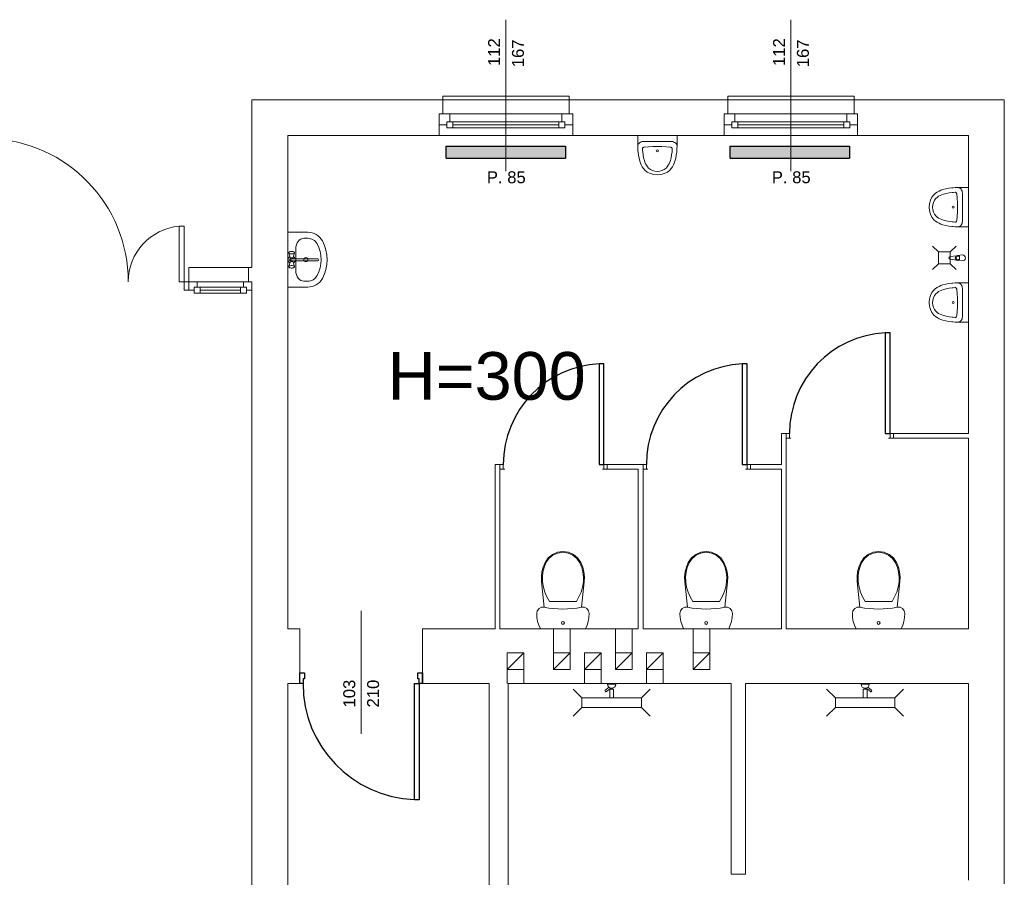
# Model space of a CAD drawing. Header units: millimetres. Extents: x 12683 to 90307, y 30842 to 62253.
# Tile 114 of 152: x 52256 to 53082, y 52044 to 52764. Entities that reach past the tile are written whole.
import ezdxf

# ---------------------------------------------------------------- set-up
doc = ezdxf.new("R2010")
doc.units = ezdxf.units.MM
doc.header["$LTSCALE"] = 0.6
doc.layers.add('zzz_podklady_drzwi', color=252, linetype='Continuous')
doc.layers.add('zzz_podklady_grzejniki_ist', color=252, linetype='Continuous')
for name, color, linetype, lineweight in [('zzz_podklady_drzwi_opisy', 252, 'Continuous', 15), ('zzz_podklady_okna_opisy', 252, 'Continuous', 15), ('zzz_podklady_opisy', 252, 'Continuous', 15), ('zzz_podklady_sciany', 252, 'Continuous', 15)]:
    doc.layers.add(name, color=color, linetype=linetype, lineweight=lineweight)
doc.styles.add('GENERATED_STYLE_1', font='ARIAL.TTF')

msp = doc.modelspace()

# ---------------------------------------------------------------- hatches: boundary and pattern name
at = {"layer": 'zzz_podklady_grzejniki_ist'}
for points in [[(52713.58, 52647.53), (52713.58, 52657.53), (52613.58, 52657.53), (52613.58, 52647.53)], [(52951.75, 52647.53), (52951.75, 52657.53), (52851.75, 52657.53), (52851.75, 52647.53)]]:
    msp.add_hatch(color=256, dxfattribs=at).paths.add_polyline_path(points, flags=0)

# ---------------------------------------------------------------- linework, layer by layer
at = {"layer": 'zzz_podklady_drzwi'}
for p, q in [((52985.78, 52500.93), (52981.78, 52500.93)), ((52981.78, 52500.93), (52981.78, 52416.53)), ((52985.78, 52416.53), (52985.78, 52500.93)), ((52745.78, 52474.93), (52741.78, 52474.93)), ((52741.78, 52474.93), (52741.78, 52390.53)), ((52745.78, 52390.53), (52745.78, 52474.93)), ((52865.78, 52474.93), (52861.78, 52474.93)), ((52861.78, 52474.93), (52861.78, 52390.53)), ((52865.78, 52390.53), (52865.78, 52474.93)), ((52981.78, 52416.53), (52985.78, 52416.53)), ((52741.78, 52390.53), (52745.78, 52390.53)), ((52861.78, 52390.53), (52865.78, 52390.53)), ((52490.58, 52206.53), (52490.58, 52215.53)), ((52490.58, 52215.53), (52494.58, 52215.53)), ((52490.58, 52206.53), (52490.58, 52215.53)), ((52490.58, 52206.53), (52490.58, 52215.53)), ((52494.58, 52210.53), (52493.38, 52210.53)), ((52493.38, 52210.53), (52493.38, 52206.53)), ((52494.58, 52215.53), (52494.58, 52210.53)), ((52589.58, 52210.53), (52589.58, 52215.53)), ((52589.58, 52215.53), (52593.58, 52215.53)), ((52590.78, 52210.53), (52589.58, 52210.53)), ((52590.78, 52206.53), (52590.78, 52210.53)), ((52593.58, 52206.53), (52593.58, 52215.53)), ((52593.58, 52215.53), (52593.58, 52206.53)), ((52593.58, 52206.53), (52593.58, 52215.53)), ((52493.38, 52206.53), (52490.58, 52206.53)), ((52586.78, 52109.13), (52586.78, 52206.53)), ((52586.78, 52206.53), (52590.78, 52206.53)), ((52593.58, 52206.53), (52590.78, 52206.53)), ((52590.78, 52206.53), (52590.78, 52109.13)), ((52590.78, 52109.13), (52586.78, 52109.13))]:
    msp.add_line(p, q, dxfattribs=at)
for centre, radius, start, end in [((52985.78, 52416.53), 84.4, 92.71646, 180), ((52745.78, 52390.53), 84.4, 92.71646, 180), ((52865.78, 52390.53), 84.4, 92.71646, 180), ((52590.78, 52206.53), 97.4, 180, 267.64633)]:
    msp.add_arc(centre, radius, start, end, dxfattribs=at)
at = {"layer": 'zzz_podklady_drzwi_opisy'}
msp.add_line((52542.08, 52164.38), (52542.08, 52267.53), dxfattribs=at)
at = {"layer": 'zzz_podklady_grzejniki_ist'}
for p, q in [((52613.58, 52647.53), (52613.58, 52657.53)), ((52613.58, 52657.53), (52713.58, 52657.53)), ((52713.58, 52657.53), (52713.58, 52647.53)), ((52851.75, 52647.53), (52851.75, 52657.53)), ((52851.75, 52657.53), (52951.75, 52657.53)), ((52951.75, 52657.53), (52951.75, 52647.53)), ((52613.58, 52647.53), (52713.58, 52647.53)), ((52851.75, 52647.53), (52951.75, 52647.53))]:
    msp.add_line(p, q, dxfattribs=at)
at = {"layer": 'zzz_podklady_sciany'}
for p, q in [((52610.58, 52696.53), (52610.58, 52699.53)), ((52610.58, 52699.53), (52716.58, 52699.53)), ((52716.58, 52699.53), (52716.58, 52696.53)), ((52849.58, 52696.53), (52849.58, 52699.53)), ((52849.58, 52699.53), (52955.58, 52699.53)), ((52955.58, 52699.53), (52955.58, 52696.53)), ((52450.58, 52696.53), (52450.58, 52555.77)), ((52610.58, 52696.53), (52450.58, 52696.53)), ((52610.58, 52696.53), (52610.58, 52684.53)), ((52610.58, 52696.53), (52716.58, 52696.53)), ((52716.58, 52696.53), (52716.58, 52684.53)), ((52849.58, 52696.53), (52716.58, 52696.53)), ((52849.58, 52696.53), (52849.58, 52684.53)), ((52849.58, 52696.53), (52955.58, 52696.53)), ((52955.58, 52696.53), (52955.58, 52684.53)), ((53081.58, 52696.53), (52955.58, 52696.53)), ((53081.58, 52038.53), (53081.58, 52696.53)), ((52610.58, 52684.53), (52607.58, 52684.53)), ((52607.58, 52684.53), (52607.58, 52675.53)), ((52607.58, 52684.53), (52607.58, 52675.53)), ((52607.58, 52684.53), (52607.58, 52675.53)), ((52610.58, 52684.53), (52607.58, 52684.53)), ((52716.58, 52684.53), (52719.58, 52684.53)), ((52716.58, 52684.53), (52719.58, 52684.53)), ((52719.58, 52684.53), (52719.58, 52675.53)), ((52719.58, 52675.53), (52719.58, 52684.53)), ((52719.58, 52684.53), (52719.58, 52675.53)), ((52849.58, 52684.53), (52846.58, 52684.53)), ((52846.58, 52684.53), (52846.58, 52675.53)), ((52846.58, 52684.53), (52846.58, 52675.53)), ((52846.58, 52684.53), (52846.58, 52675.53)), ((52849.58, 52684.53), (52846.58, 52684.53)), ((52955.58, 52684.53), (52958.58, 52684.53)), ((52955.58, 52684.53), (52958.58, 52684.53)), ((52958.58, 52684.53), (52958.58, 52675.53)), ((52958.58, 52675.53), (52958.58, 52684.53)), ((52958.58, 52684.53), (52958.58, 52675.53)), ((52607.58, 52675.53), (52607.58, 52666.53)), ((52719.58, 52675.53), (52719.58, 52666.53)), ((52846.58, 52675.53), (52846.58, 52666.53)), ((52958.58, 52675.53), (52958.58, 52666.53)), ((52480.58, 52352.53), (52480.58, 52666.53)), ((52480.58, 52666.53), (52607.58, 52666.53)), ((52607.58, 52666.53), (52719.58, 52666.53)), ((52607.58, 52666.53), (52719.58, 52666.53)), ((52719.58, 52666.53), (52846.58, 52666.53)), ((52774.07, 52666.53), (52774.07, 52662.19)), ((52807.09, 52666.53), (52774.07, 52666.53)), ((52807.09, 52666.53), (52807.09, 52664.15)), ((52807.09, 52664.15), (52807.09, 52661.85)), ((52846.58, 52666.53), (52958.58, 52666.53)), ((52846.58, 52666.53), (52958.58, 52666.53)), ((52958.58, 52666.53), (53051.58, 52666.53)), ((53051.58, 52666.53), (53051.58, 52416.53)), ((52774.07, 52662.19), (52774.07, 52661.41)), ((52774.07, 52661.41), (52774.07, 52658.1)), ((52774.21, 52658.44), (52774.07, 52657.77)), ((52774.07, 52658.1), (52774.07, 52657.77)), ((52774.16, 52655.32), (52774.08, 52657.82)), ((52774.5, 52659.08), (52774.21, 52658.44)), ((52774.93, 52659.67), (52774.5, 52659.08)), ((52775.5, 52660.21), (52774.93, 52659.67)), ((52776.18, 52660.67), (52775.5, 52660.21)), ((52776.96, 52661.04), (52776.18, 52660.67)), ((52777.81, 52661.32), (52776.96, 52661.04)), ((52778.72, 52661.48), (52777.81, 52661.32)), ((52778.1, 52655.7), (52778.06, 52655.44)), ((52778.21, 52655.95), (52778.1, 52655.7)), ((52778.41, 52656.17), (52778.21, 52655.95)), ((52778.67, 52656.35), (52778.41, 52656.17)), ((52778.98, 52656.49), (52778.67, 52656.35)), ((52779.65, 52661.54), (52778.72, 52661.48)), ((52779.33, 52656.57), (52778.98, 52656.49)), ((52783.05, 52657.02), (52779.33, 52656.57)), ((52801.53, 52661.54), (52779.65, 52661.54)), ((52786.81, 52657.29), (52783.05, 52657.02)), ((52787.88, 52657.31), (52786.81, 52657.29)), ((52793.29, 52657.31), (52787.88, 52657.31)), ((52794.36, 52657.29), (52793.29, 52657.31)), ((52798.12, 52657.02), (52794.36, 52657.29)), ((52801.84, 52656.57), (52798.12, 52657.02)), ((52802.46, 52661.48), (52801.53, 52661.54)), ((52802.19, 52656.49), (52801.84, 52656.57)), ((52802.5, 52656.35), (52802.19, 52656.49)), ((52803.36, 52661.32), (52802.46, 52661.48)), ((52802.76, 52656.17), (52802.5, 52656.35)), ((52802.95, 52655.95), (52802.76, 52656.17)), ((52803.07, 52655.7), (52802.95, 52655.95)), ((52803.11, 52655.44), (52803.07, 52655.7)), ((52804.22, 52661.04), (52803.36, 52661.32)), ((52805, 52660.67), (52804.22, 52661.04)), ((52805.68, 52660.21), (52805, 52660.67)), ((52806.24, 52659.67), (52805.68, 52660.21)), ((52806.67, 52659.08), (52806.24, 52659.67)), ((52806.96, 52658.44), (52806.67, 52659.08)), ((52807.09, 52657.77), (52806.96, 52658.44)), ((52807.09, 52657.77), (52807.01, 52655.32)), ((52807.09, 52661.85), (52807.09, 52661.41)), ((52807.09, 52661.41), (52807.09, 52658.11)), ((52807.09, 52658.1), (52807.09, 52657.77)), ((52774.31, 52653.46), (52774.16, 52655.32)), ((52774.38, 52652.6), (52774.31, 52653.46)), ((52774.74, 52650), (52774.38, 52652.6)), ((52775.22, 52647.42), (52774.74, 52650)), ((52775.84, 52644.84), (52775.22, 52647.42)), ((52778.06, 52655.44), (52778.21, 52653.63)), ((52778.21, 52653.63), (52778.27, 52652.83)), ((52778.27, 52652.83), (52778.62, 52650.33)), ((52778.62, 52650.33), (52779.08, 52647.84)), ((52779.08, 52647.84), (52779.67, 52645.4)), ((52801.5, 52645.4), (52802.09, 52647.84)), ((52802.09, 52647.84), (52802.55, 52650.33)), ((52802.55, 52650.33), (52802.89, 52652.83)), ((52802.89, 52652.83), (52802.96, 52653.63)), ((52802.96, 52653.63), (52803.11, 52655.44)), ((52805.95, 52647.42), (52805.33, 52644.84)), ((52806.43, 52650), (52805.95, 52647.42)), ((52806.79, 52652.6), (52806.43, 52650)), ((52806.86, 52653.46), (52806.79, 52652.6)), ((52807.01, 52655.32), (52806.86, 52653.46)), ((52776.35, 52643.28), (52775.84, 52644.84)), ((52777.04, 52641.75), (52776.35, 52643.28)), ((52777.9, 52640.28), (52777.04, 52641.75)), ((52778.92, 52638.86), (52777.9, 52640.28)), ((52779.67, 52645.4), (52780.12, 52644.03)), ((52780.12, 52644.03), (52780.71, 52642.73)), ((52780.71, 52642.73), (52781.44, 52641.46)), ((52781.44, 52641.46), (52782.32, 52640.25)), ((52782.32, 52640.25), (52783.25, 52639.19)), ((52783.25, 52639.19), (52784.77, 52637.94)), ((52796.4, 52637.94), (52797.92, 52639.19)), ((52797.92, 52639.19), (52798.85, 52640.25)), ((52798.85, 52640.25), (52799.73, 52641.46)), ((52799.73, 52641.46), (52800.46, 52642.73)), ((52800.46, 52642.73), (52801.05, 52644.03)), ((52801.05, 52644.03), (52801.5, 52645.4)), ((52803.27, 52640.28), (52802.25, 52638.86)), ((52804.13, 52641.75), (52803.27, 52640.28)), ((52804.81, 52643.28), (52804.13, 52641.75)), ((52805.33, 52644.84), (52804.81, 52643.28)), ((52780.11, 52637.5), (52778.92, 52638.86)), ((52782.15, 52635.83), (52780.11, 52637.5)), ((52784.68, 52634.57), (52782.15, 52635.83)), ((52787.55, 52633.78), (52784.68, 52634.57)), ((52784.77, 52637.94), (52786.52, 52637.06)), ((52786.52, 52637.06), (52788.5, 52636.52)), ((52790.58, 52633.51), (52787.55, 52633.78)), ((52788.5, 52636.52), (52790.58, 52636.33)), ((52790.58, 52636.33), (52792.67, 52636.52)), ((52793.62, 52633.78), (52790.58, 52633.51)), ((52792.67, 52636.52), (52794.65, 52637.06)), ((52796.49, 52634.57), (52793.62, 52633.78)), ((52794.65, 52637.06), (52796.4, 52637.94)), ((52799.02, 52635.83), (52796.49, 52634.57)), ((52801.06, 52637.5), (52799.02, 52635.83)), ((52802.25, 52638.86), (52801.06, 52637.5)), ((53035.06, 52622.18), (53037.66, 52622.54)), ((53037.66, 52622.54), (53038.52, 52622.61)), ((53038.52, 52622.61), (53040.38, 52622.76)), ((53040.38, 52622.76), (53042.87, 52622.84)), ((53043.5, 52622.71), (53042.83, 52622.85)), ((53043.16, 52622.85), (53042.83, 52622.85)), ((53046.47, 52622.85), (53043.16, 52622.85)), ((53044.14, 52622.42), (53043.5, 52622.71)), ((53047.25, 52622.85), (53046.47, 52622.85)), ((53051.58, 52622.85), (53047.25, 52622.85)), ((53051.58, 52589.83), (53051.58, 52622.85)), ((53019.62, 52612.24), (53020.89, 52614.77)), ((53020.89, 52614.77), (53022.56, 52616.81)), ((53022.56, 52616.81), (53023.91, 52618)), ((53023.91, 52618), (53025.33, 52619.02)), ((53025.31, 52614.6), (53024.24, 52613.68)), ((53026.52, 52615.48), (53025.31, 52614.6)), ((53025.33, 52619.02), (53026.81, 52619.88)), ((53027.79, 52616.21), (53026.52, 52615.48)), ((53026.81, 52619.88), (53028.34, 52620.57)), ((53029.09, 52616.8), (53027.79, 52616.21)), ((53028.34, 52620.57), (53029.9, 52621.08)), ((53030.46, 52617.25), (53029.09, 52616.8)), ((53029.9, 52621.08), (53032.47, 52621.7)), ((53032.9, 52617.84), (53030.46, 52617.25)), ((53032.47, 52621.7), (53035.06, 52622.18)), ((53035.39, 52618.31), (53032.9, 52617.84)), ((53037.88, 52618.65), (53035.39, 52618.31)), ((53038.68, 52618.71), (53037.88, 52618.65)), ((53040.49, 52618.86), (53038.68, 52618.71)), ((53040.75, 52618.82), (53040.49, 52618.86)), ((53041, 52618.71), (53040.75, 52618.82)), ((53041.23, 52618.51), (53041, 52618.71)), ((53041.41, 52618.25), (53041.23, 52618.51)), ((53041.55, 52617.94), (53041.41, 52618.25)), ((53041.63, 52617.59), (53041.55, 52617.94)), ((53042.07, 52613.87), (53041.63, 52617.59)), ((53044.73, 52621.99), (53044.14, 52622.42)), ((53045.27, 52621.42), (53044.73, 52621.99)), ((53045.73, 52620.74), (53045.27, 52621.42)), ((53046.1, 52619.96), (53045.73, 52620.74)), ((53046.37, 52619.11), (53046.1, 52619.96)), ((53046.54, 52618.2), (53046.37, 52619.11)), ((53046.6, 52617.27), (53046.54, 52618.2)), ((53046.6, 52595.39), (53046.6, 52617.27)), ((53018.56, 52606.34), (53018.83, 52609.38)), ((53018.83, 52603.3), (53018.56, 52606.34)), ((53018.83, 52609.38), (53019.62, 52612.24)), ((53021.57, 52608.42), (53021.39, 52606.34)), ((53021.39, 52606.34), (53021.57, 52604.25)), ((53022.12, 52610.4), (53021.57, 52608.42)), ((53023, 52612.15), (53022.12, 52610.4)), ((53024.24, 52613.68), (53023, 52612.15)), ((53042.34, 52610.11), (53042.07, 52613.87)), ((53042.37, 52609.04), (53042.34, 52610.11)), ((53042.37, 52603.63), (53042.37, 52609.04)), ((53019.62, 52600.43), (53018.83, 52603.3)), ((53020.89, 52597.9), (53019.62, 52600.43)), ((53022.56, 52595.86), (53020.89, 52597.9)), ((53021.57, 52604.25), (53022.12, 52602.27)), ((53022.12, 52602.27), (53023, 52600.52)), ((53023, 52600.52), (53024.24, 52599)), ((53024.24, 52599), (53025.31, 52598.07)), ((53025.31, 52598.07), (53026.52, 52597.19)), ((53041.63, 52595.08), (53042.07, 52598.8)), ((53042.07, 52598.8), (53042.34, 52602.56)), ((53042.34, 52602.56), (53042.37, 52603.63)), ((52393.58, 52590.53), (52389.58, 52590.53)), ((52389.58, 52590.53), (52389.58, 52543.77)), ((52393.58, 52543.77), (52393.58, 52590.53)), ((53023.91, 52594.68), (53022.56, 52595.86)), ((53025.33, 52593.65), (53023.91, 52594.68)), ((53026.81, 52592.79), (53025.33, 52593.65)), ((53026.52, 52597.19), (53027.79, 52596.46)), ((53028.34, 52592.11), (53026.81, 52592.79)), ((53027.79, 52596.46), (53029.09, 52595.87)), ((53029.9, 52591.59), (53028.34, 52592.11)), ((53029.09, 52595.87), (53030.46, 52595.42)), ((53032.47, 52590.97), (53029.9, 52591.59)), ((53030.46, 52595.42), (53032.9, 52594.83)), ((53035.06, 52590.49), (53032.47, 52590.97)), ((53032.9, 52594.83), (53035.39, 52594.37)), ((53037.66, 52590.13), (53035.06, 52590.49)), ((53035.39, 52594.37), (53037.88, 52594.03)), ((53038.52, 52590.06), (53037.66, 52590.13)), ((53037.88, 52594.03), (53038.68, 52593.96)), ((53040.38, 52589.91), (53038.52, 52590.06)), ((53038.68, 52593.96), (53040.49, 52593.81)), ((53042.83, 52589.83), (53040.38, 52589.91)), ((53040.49, 52593.81), (53040.75, 52593.85)), ((53040.75, 52593.85), (53041, 52593.97)), ((53041, 52593.97), (53041.23, 52594.16)), ((53041.23, 52594.16), (53041.41, 52594.42)), ((53041.41, 52594.42), (53041.55, 52594.73)), ((53041.55, 52594.73), (53041.63, 52595.08)), ((53042.83, 52589.83), (53043.5, 52589.96)), ((53043.16, 52589.83), (53042.83, 52589.83)), ((53046.47, 52589.83), (53043.16, 52589.83)), ((53043.5, 52589.96), (53044.13, 52590.25)), ((53044.13, 52590.25), (53044.73, 52590.68)), ((53044.73, 52590.68), (53045.27, 52591.24)), ((53045.27, 52591.24), (53045.73, 52591.92)), ((53045.73, 52591.92), (53046.1, 52592.7)), ((53046.1, 52592.7), (53046.37, 52593.56)), ((53046.37, 52593.56), (53046.54, 52594.46)), ((53046.91, 52589.83), (53046.47, 52589.83)), ((53046.54, 52594.46), (53046.6, 52595.39)), ((53049.2, 52589.83), (53046.91, 52589.83)), ((53051.58, 52589.83), (53049.2, 52589.83)), ((52480.58, 52585.24), (52497.38, 52585.24)), ((52480.58, 52585.24), (52480.58, 52539.24)), ((52494.02, 52580.24), (52497.38, 52580.24)), ((53026.25, 52568.77), (53021.39, 52573.62)), ((53036.25, 52568.77), (53041.1, 52573.62)), ((52481.6, 52568.28), (52481.45, 52568)), ((52481.45, 52568), (52481.6, 52567.72)), ((52482.65, 52564.25), (52481.45, 52568)), ((52481.6, 52568.28), (52481.97, 52568.8)), ((52481.6, 52567.72), (52482.02, 52567.47)), ((52482.32, 52569), (52481.97, 52568.8)), ((52482.02, 52567.47), (52482.65, 52567.29)), ((52482.85, 52569.16), (52482.32, 52569)), ((52482.65, 52567.29), (52483.44, 52567.19)), ((52483.51, 52569.24), (52482.85, 52569.16)), ((52483.44, 52567.19), (52484.27, 52567.19)), ((52484.2, 52569.24), (52483.51, 52569.24)), ((52484.85, 52569.16), (52484.2, 52569.24)), ((52484.27, 52567.19), (52485.05, 52567.29)), ((52485.39, 52569), (52484.85, 52569.16)), ((52485.05, 52567.29), (52485.69, 52567.47)), ((52485.06, 52564.25), (52486.25, 52568)), ((52485.73, 52568.8), (52485.39, 52569)), ((52485.69, 52567.47), (52486.11, 52567.72)), ((52486.11, 52568.28), (52485.73, 52568.8)), ((52486.25, 52568), (52486.11, 52568.28)), ((52486.11, 52567.72), (52486.25, 52568)), ((52487.35, 52571.35), (52487.35, 52553.13)), ((53026.25, 52568.77), (53026.25, 52558.77)), ((53026.25, 52568.77), (53036.25, 52568.77)), ((53036.08, 52564.88), (53041.37, 52565.54)), ((53036.25, 52558.77), (53036.25, 52568.77)), ((53042.32, 52565.87), (53046.52, 52566.27)), ((53044.03, 52565.13), (53042.54, 52565.13)), ((53044.03, 52562.41), (53044.03, 52565.13)), ((52482.65, 52560.23), (52481.45, 52556.48)), ((52481.6, 52556.76), (52481.45, 52556.48)), ((52481.45, 52556.48), (52481.6, 52556.2)), ((52482.02, 52557.01), (52481.6, 52556.76)), ((52482.65, 52557.19), (52482.02, 52557.01)), ((52483.44, 52557.29), (52482.65, 52557.19)), ((52484.27, 52557.29), (52483.44, 52557.29)), ((52505.74, 52563.03), (52483.71, 52563.03)), ((52483.71, 52561.45), (52505.74, 52561.45)), ((52485.05, 52557.19), (52484.27, 52557.29)), ((52485.69, 52557.01), (52485.05, 52557.19)), ((52485.06, 52560.23), (52486.25, 52556.48)), ((52486.11, 52556.76), (52485.69, 52557.01)), ((52486.25, 52556.48), (52486.11, 52556.76)), ((52486.11, 52556.2), (52486.25, 52556.48)), ((53026.25, 52558.77), (53021.39, 52553.92)), ((53026.25, 52558.77), (53036.25, 52558.77)), ((53041.37, 52561.99), (53036.08, 52562.66)), ((53036.25, 52558.77), (53041.1, 52553.92)), ((53042.32, 52561.67), (53046.52, 52561.27)), ((53042.54, 52562.41), (53044.03, 52562.41)), ((52447.58, 52555.77), (52397.58, 52555.77)), ((52397.58, 52555.77), (52397.58, 52543.77)), ((52447.58, 52555.77), (52447.58, 52543.77)), ((52450.58, 52555.77), (52447.58, 52555.77)), ((52481.6, 52556.2), (52481.97, 52555.69)), ((52481.97, 52555.69), (52482.32, 52555.48)), ((52482.32, 52555.48), (52482.85, 52555.33)), ((52482.85, 52555.33), (52483.51, 52555.25)), ((52483.51, 52555.25), (52484.2, 52555.25)), ((52484.2, 52555.25), (52484.85, 52555.33)), ((52484.85, 52555.33), (52485.39, 52555.48)), ((52485.39, 52555.48), (52485.73, 52555.69)), ((52486.11, 52556.2), (52485.73, 52555.69)), ((52487.35, 52553.13), (52487.35, 52553.13)), ((52389.58, 52543.77), (52393.58, 52543.77)), ((52393.58, 52536.77), (52393.58, 52543.77)), ((52393.58, 52543.77), (52397.58, 52543.77)), ((52397.58, 52536.77), (52397.58, 52543.77)), ((52397.58, 52543.77), (52397.58, 52536.77)), ((52397.58, 52543.77), (52397.58, 52536.77)), ((52397.58, 52543.77), (52397.58, 52536.77)), ((52447.58, 52543.77), (52450.58, 52543.77)), ((52450.58, 52543.77), (52450.58, 52536.77)), ((52450.58, 52543.77), (52450.58, 52536.77)), ((52450.58, 52543.77), (52450.58, 52536.77)), ((52494.02, 52544.24), (52497.38, 52544.24)), ((53025.33, 52539.02), (53026.81, 52539.88)), ((53026.81, 52539.88), (53028.34, 52540.57)), ((53028.34, 52540.57), (53029.9, 52541.08)), ((53029.9, 52541.08), (53032.47, 52541.7)), ((53032.47, 52541.7), (53035.06, 52542.18)), ((53035.06, 52542.18), (53037.66, 52542.54)), ((53037.66, 52542.54), (53038.52, 52542.61)), ((53038.52, 52542.61), (53040.38, 52542.76)), ((53040.38, 52542.76), (53042.87, 52542.84)), ((53043.5, 52542.71), (53042.83, 52542.85)), ((53043.16, 52542.85), (53042.83, 52542.85)), ((53046.47, 52542.85), (53043.16, 52542.85)), ((53044.14, 52542.42), (53043.5, 52542.71)), ((53044.73, 52541.99), (53044.14, 52542.42)), ((53045.27, 52541.42), (53044.73, 52541.99)), ((53045.73, 52540.74), (53045.27, 52541.42)), ((53046.1, 52539.96), (53045.73, 52540.74)), ((53046.37, 52539.11), (53046.1, 52539.96)), ((53047.25, 52542.85), (53046.47, 52542.85)), ((53051.58, 52542.85), (53047.25, 52542.85)), ((53051.58, 52509.83), (53051.58, 52542.85)), ((52397.58, 52536.77), (52393.58, 52536.77)), ((52450.58, 52536.77), (52450.58, 52355.53)), ((52480.58, 52539.24), (52497.38, 52539.24)), ((53018.83, 52529.38), (53019.62, 52532.24)), ((53019.62, 52532.24), (53020.89, 52534.77)), ((53020.89, 52534.77), (53022.56, 52536.81)), ((53023, 52532.15), (53022.12, 52530.4)), ((53022.56, 52536.81), (53023.91, 52538)), ((53024.24, 52533.68), (53023, 52532.15)), ((53023.91, 52538), (53025.33, 52539.02)), ((53025.31, 52534.6), (53024.24, 52533.68)), ((53026.52, 52535.48), (53025.31, 52534.6)), ((53027.79, 52536.21), (53026.52, 52535.48)), ((53029.09, 52536.8), (53027.79, 52536.21)), ((53030.46, 52537.25), (53029.09, 52536.8)), ((53032.9, 52537.84), (53030.46, 52537.25)), ((53035.39, 52538.31), (53032.9, 52537.84)), ((53037.88, 52538.65), (53035.39, 52538.31)), ((53038.68, 52538.71), (53037.88, 52538.65)), ((53040.49, 52538.86), (53038.68, 52538.71)), ((53040.75, 52538.82), (53040.49, 52538.86)), ((53041, 52538.71), (53040.75, 52538.82)), ((53041.23, 52538.51), (53041, 52538.71)), ((53041.41, 52538.25), (53041.23, 52538.51)), ((53041.55, 52537.94), (53041.41, 52538.25)), ((53041.63, 52537.59), (53041.55, 52537.94)), ((53042.07, 52533.87), (53041.63, 52537.59)), ((53042.34, 52530.11), (53042.07, 52533.87)), ((53046.54, 52538.2), (53046.37, 52539.11)), ((53046.6, 52537.27), (53046.54, 52538.2)), ((53046.6, 52515.39), (53046.6, 52537.27)), ((53018.56, 52526.34), (53018.83, 52529.38)), ((53018.83, 52523.3), (53018.56, 52526.34)), ((53021.57, 52528.42), (53021.39, 52526.34)), ((53021.39, 52526.34), (53021.57, 52524.25)), ((53022.12, 52530.4), (53021.57, 52528.42)), ((53021.57, 52524.25), (53022.12, 52522.27)), ((53042.37, 52529.04), (53042.34, 52530.11)), ((53042.34, 52522.56), (53042.37, 52523.63)), ((53042.37, 52523.63), (53042.37, 52529.04)), ((53019.62, 52520.43), (53018.83, 52523.3)), ((53020.89, 52517.9), (53019.62, 52520.43)), ((53022.56, 52515.86), (53020.89, 52517.9)), ((53022.12, 52522.27), (53023, 52520.52)), ((53023.91, 52514.68), (53022.56, 52515.86)), ((53023, 52520.52), (53024.24, 52519)), ((53024.24, 52519), (53025.31, 52518.07)), ((53025.31, 52518.07), (53026.52, 52517.19)), ((53026.52, 52517.19), (53027.79, 52516.46)), ((53027.79, 52516.46), (53029.09, 52515.87)), ((53029.09, 52515.87), (53030.46, 52515.42)), ((53030.46, 52515.42), (53032.9, 52514.83)), ((53041.55, 52514.73), (53041.63, 52515.08)), ((53041.63, 52515.08), (53042.07, 52518.8)), ((53042.07, 52518.8), (53042.34, 52522.56)), ((53046.54, 52514.46), (53046.6, 52515.39)), ((53025.33, 52513.65), (53023.91, 52514.68)), ((53026.81, 52512.79), (53025.33, 52513.65)), ((53028.34, 52512.11), (53026.81, 52512.79)), ((53029.9, 52511.59), (53028.34, 52512.11)), ((53032.47, 52510.97), (53029.9, 52511.59)), ((53035.06, 52510.49), (53032.47, 52510.97)), ((53032.9, 52514.83), (53035.39, 52514.37)), ((53037.66, 52510.13), (53035.06, 52510.49)), ((53035.39, 52514.37), (53037.88, 52514.03)), ((53038.52, 52510.06), (53037.66, 52510.13)), ((53037.88, 52514.03), (53038.68, 52513.96)), ((53040.38, 52509.91), (53038.52, 52510.06)), ((53038.68, 52513.96), (53040.49, 52513.81)), ((53042.83, 52509.83), (53040.38, 52509.91)), ((53040.49, 52513.81), (53040.75, 52513.85)), ((53040.75, 52513.85), (53041, 52513.97)), ((53041, 52513.97), (53041.23, 52514.16)), ((53041.23, 52514.16), (53041.41, 52514.42)), ((53041.41, 52514.42), (53041.55, 52514.73)), ((53042.83, 52509.83), (53043.5, 52509.96)), ((53043.16, 52509.83), (53042.83, 52509.83)), ((53046.47, 52509.83), (53043.16, 52509.83)), ((53043.5, 52509.96), (53044.13, 52510.25)), ((53044.13, 52510.25), (53044.73, 52510.68)), ((53044.73, 52510.68), (53045.27, 52511.24)), ((53045.27, 52511.24), (53045.73, 52511.92)), ((53045.73, 52511.92), (53046.1, 52512.7)), ((53046.1, 52512.7), (53046.37, 52513.56)), ((53046.37, 52513.56), (53046.54, 52514.46)), ((53046.91, 52509.83), (53046.47, 52509.83)), ((53049.2, 52509.83), (53046.91, 52509.83)), ((53051.58, 52509.83), (53049.2, 52509.83)), ((52894.58, 52416.53), (52894.58, 52390.53)), ((52898.58, 52416.53), (52894.58, 52416.53)), ((52898.58, 52416.53), (52898.58, 52412.53)), ((52901.38, 52416.53), (52898.58, 52416.53)), ((52898.58, 52416.53), (52898.58, 52412.53)), ((52898.58, 52416.53), (52898.58, 52412.53)), ((52901.38, 52412.53), (52901.38, 52416.53)), ((52988.58, 52416.53), (52985.78, 52416.53)), ((52985.78, 52416.53), (52985.78, 52412.53)), ((52988.58, 52416.53), (52988.58, 52412.53)), ((53051.58, 52416.53), (52988.58, 52416.53)), ((52988.58, 52412.53), (52988.58, 52416.53)), ((52988.58, 52416.53), (52988.58, 52412.53)), ((52898.58, 52252.53), (52898.58, 52412.53)), ((52898.58, 52412.53), (52902.58, 52412.53)), ((52902.58, 52412.53), (52901.38, 52412.53)), ((52985.78, 52412.53), (52984.58, 52412.53)), ((52984.58, 52412.53), (52988.58, 52412.53)), ((52988.58, 52412.53), (53051.58, 52412.53)), ((53051.58, 52412.53), (53051.58, 52252.53)), ((52658.58, 52390.53), (52654.58, 52390.53)), ((52654.58, 52390.53), (52654.58, 52252.53)), ((52658.58, 52390.53), (52658.58, 52386.53)), ((52661.38, 52390.53), (52658.58, 52390.53)), ((52658.58, 52390.53), (52658.58, 52386.53)), ((52658.58, 52390.53), (52658.58, 52386.53)), ((52658.58, 52386.53), (52662.58, 52386.53)), ((52658.58, 52252.53), (52658.58, 52386.53)), ((52661.38, 52386.53), (52661.38, 52390.53)), ((52662.58, 52386.53), (52661.38, 52386.53)), ((52745.78, 52386.53), (52744.58, 52386.53)), ((52744.58, 52386.53), (52748.58, 52386.53)), ((52748.58, 52390.53), (52745.78, 52390.53)), ((52745.78, 52390.53), (52745.78, 52386.53)), ((52748.58, 52390.53), (52748.58, 52386.53)), ((52778.58, 52390.53), (52748.58, 52390.53)), ((52748.58, 52386.53), (52748.58, 52390.53)), ((52748.58, 52390.53), (52748.58, 52386.53)), ((52748.58, 52386.53), (52774.58, 52386.53)), ((52774.58, 52386.53), (52774.58, 52252.53)), ((52778.58, 52390.53), (52778.58, 52386.53)), ((52781.38, 52390.53), (52778.58, 52390.53)), ((52778.58, 52390.53), (52778.58, 52386.53)), ((52778.58, 52390.53), (52778.58, 52386.53)), ((52778.58, 52386.53), (52782.58, 52386.53)), ((52778.58, 52252.53), (52778.58, 52386.53)), ((52781.38, 52386.53), (52781.38, 52390.53)), ((52782.58, 52386.53), (52781.38, 52386.53)), ((52865.78, 52386.53), (52864.58, 52386.53)), ((52864.58, 52386.53), (52868.58, 52386.53)), ((52868.58, 52390.53), (52865.78, 52390.53)), ((52865.78, 52390.53), (52865.78, 52386.53)), ((52868.58, 52390.53), (52868.58, 52386.53)), ((52894.58, 52390.53), (52868.58, 52390.53)), ((52868.58, 52386.53), (52868.58, 52390.53)), ((52868.58, 52390.53), (52868.58, 52386.53)), ((52868.58, 52386.53), (52894.58, 52386.53)), ((52894.58, 52386.53), (52894.58, 52252.53)), ((52450.58, 52355.53), (52450.58, 51561.81)), ((52480.58, 52252.53), (52480.58, 52352.53)), ((52702.6, 52315.03), (52706.82, 52316.89)), ((52706.82, 52316.89), (52711.39, 52317.53)), ((52711.39, 52317.53), (52715.97, 52316.89)), ((52715.97, 52316.89), (52720.19, 52315.03)), ((52822.72, 52315.03), (52826.94, 52316.89)), ((52826.94, 52316.89), (52831.51, 52317.53)), ((52831.51, 52317.53), (52836.09, 52316.89)), ((52836.09, 52316.89), (52840.31, 52315.03)), ((52967.36, 52315.03), (52971.58, 52316.89)), ((52971.58, 52316.89), (52976.16, 52317.53)), ((52976.16, 52317.53), (52980.73, 52316.89)), ((52980.73, 52316.89), (52984.96, 52315.03)), ((52696.44, 52308.29), (52699.05, 52312.09)), ((52697.16, 52307.93), (52699.64, 52311.55)), ((52699.05, 52312.09), (52702.6, 52315.03)), ((52699.64, 52311.55), (52703.02, 52314.35)), ((52703.02, 52314.35), (52707.04, 52316.12)), ((52707.04, 52316.12), (52711.39, 52316.73)), ((52711.39, 52316.73), (52715.75, 52316.12)), ((52715.75, 52316.12), (52719.77, 52314.35)), ((52719.77, 52314.35), (52723.15, 52311.55)), ((52720.19, 52315.03), (52723.74, 52312.09)), ((52723.15, 52311.55), (52725.63, 52307.93)), ((52723.74, 52312.09), (52726.35, 52308.29)), ((52816.56, 52308.29), (52819.17, 52312.09)), ((52817.28, 52307.93), (52819.76, 52311.55)), ((52819.17, 52312.09), (52822.72, 52315.03)), ((52819.76, 52311.55), (52823.14, 52314.35)), ((52823.14, 52314.35), (52827.16, 52316.12)), ((52827.16, 52316.12), (52831.51, 52316.73)), ((52831.51, 52316.73), (52835.87, 52316.12)), ((52835.87, 52316.12), (52839.89, 52314.35)), ((52839.89, 52314.35), (52843.27, 52311.55)), ((52840.31, 52315.03), (52843.86, 52312.09)), ((52843.27, 52311.55), (52845.75, 52307.93)), ((52843.86, 52312.09), (52846.47, 52308.29)), ((52961.21, 52308.29), (52963.81, 52312.09)), ((52961.93, 52307.93), (52964.41, 52311.55)), ((52963.81, 52312.09), (52967.36, 52315.03)), ((52964.41, 52311.55), (52967.78, 52314.35)), ((52967.78, 52314.35), (52971.8, 52316.12)), ((52971.8, 52316.12), (52976.16, 52316.73)), ((52976.16, 52316.73), (52980.51, 52316.12)), ((52980.51, 52316.12), (52984.53, 52314.35)), ((52984.53, 52314.35), (52987.91, 52311.55)), ((52984.96, 52315.03), (52988.51, 52312.09)), ((52987.91, 52311.55), (52990.39, 52307.93)), ((52988.51, 52312.09), (52991.11, 52308.29)), ((52693.79, 52300.27), (52694.83, 52304.37)), ((52694.58, 52300.13), (52695.59, 52304.12)), ((52694.83, 52304.37), (52696.44, 52308.29)), ((52695.59, 52304.12), (52697.16, 52307.93)), ((52725.63, 52307.93), (52727.2, 52304.12)), ((52726.35, 52308.29), (52727.96, 52304.37)), ((52727.2, 52304.12), (52728.21, 52300.13)), ((52727.96, 52304.37), (52729, 52300.27)), ((52813.91, 52300.27), (52814.95, 52304.37)), ((52814.7, 52300.13), (52815.71, 52304.12)), ((52814.95, 52304.37), (52816.56, 52308.29)), ((52815.71, 52304.12), (52817.28, 52307.93)), ((52845.75, 52307.93), (52847.32, 52304.12)), ((52846.47, 52308.29), (52848.08, 52304.37)), ((52847.32, 52304.12), (52848.33, 52300.13)), ((52848.08, 52304.37), (52849.12, 52300.27)), ((52958.55, 52300.27), (52959.59, 52304.37)), ((52959.34, 52300.13), (52960.36, 52304.12)), ((52959.59, 52304.37), (52961.21, 52308.29)), ((52960.36, 52304.12), (52961.93, 52307.93)), ((52990.39, 52307.93), (52991.96, 52304.12)), ((52991.11, 52308.29), (52992.72, 52304.37)), ((52991.96, 52304.12), (52992.97, 52300.13)), ((52992.72, 52304.37), (52993.76, 52300.27)), ((52693.34, 52296.06), (52693.79, 52300.27)), ((52693.49, 52291.83), (52693.34, 52296.06)), ((52694.14, 52296.03), (52694.58, 52300.13)), ((52694.29, 52291.91), (52694.14, 52296.03)), ((52728.21, 52300.13), (52728.65, 52296.03)), ((52728.65, 52296.03), (52728.5, 52291.91)), ((52729, 52300.27), (52729.45, 52296.06)), ((52729.45, 52296.06), (52729.3, 52291.83)), ((52813.46, 52296.06), (52813.91, 52300.27)), ((52813.61, 52291.83), (52813.46, 52296.06)), ((52814.26, 52296.03), (52814.7, 52300.13)), ((52814.41, 52291.91), (52814.26, 52296.03)), ((52848.33, 52300.13), (52848.77, 52296.03)), ((52848.77, 52296.03), (52848.62, 52291.91)), ((52849.12, 52300.27), (52849.57, 52296.06)), ((52849.57, 52296.06), (52849.42, 52291.83)), ((52958.1, 52296.06), (52958.55, 52300.27)), ((52958.25, 52291.83), (52958.1, 52296.06)), ((52958.91, 52296.03), (52959.34, 52300.13)), ((52959.05, 52291.91), (52958.91, 52296.03)), ((52992.97, 52300.13), (52993.41, 52296.03)), ((52993.41, 52296.03), (52993.26, 52291.91)), ((52993.76, 52300.27), (52994.21, 52296.06)), ((52994.21, 52296.06), (52994.06, 52291.83)), ((52695.77, 52270.67), (52693.49, 52291.83)), ((52695.02, 52287.61), (52694.29, 52291.91)), ((52696.24, 52283.41), (52695.02, 52287.61)), ((52727.77, 52287.61), (52726.54, 52283.41)), ((52729.3, 52291.83), (52727.02, 52270.67)), ((52728.5, 52291.91), (52727.77, 52287.61)), ((52815.89, 52270.67), (52813.61, 52291.83)), ((52815.14, 52287.61), (52814.41, 52291.91)), ((52816.36, 52283.41), (52815.14, 52287.61)), ((52847.89, 52287.61), (52846.66, 52283.41)), ((52849.42, 52291.83), (52847.14, 52270.67)), ((52848.62, 52291.91), (52847.89, 52287.61)), ((52960.53, 52270.67), (52958.25, 52291.83)), ((52959.78, 52287.61), (52959.05, 52291.91)), ((52961.01, 52283.41), (52959.78, 52287.61)), ((52992.54, 52287.61), (52991.31, 52283.41)), ((52994.06, 52291.83), (52991.79, 52270.67)), ((52993.26, 52291.91), (52992.54, 52287.61)), ((52697.96, 52279.39), (52696.24, 52283.41)), ((52700.14, 52275.6), (52697.96, 52279.39)), ((52722.65, 52275.6), (52700.14, 52275.6)), ((52724.83, 52279.39), (52722.65, 52275.6)), ((52726.54, 52283.41), (52724.83, 52279.39)), ((52818.08, 52279.39), (52816.36, 52283.41)), ((52820.26, 52275.6), (52818.08, 52279.39)), ((52842.77, 52275.6), (52820.26, 52275.6)), ((52844.95, 52279.39), (52842.77, 52275.6)), ((52846.66, 52283.41), (52844.95, 52279.39)), ((52962.72, 52279.39), (52961.01, 52283.41)), ((52964.91, 52275.6), (52962.72, 52279.39)), ((52987.41, 52275.6), (52964.91, 52275.6)), ((52989.59, 52279.39), (52987.41, 52275.6)), ((52991.31, 52283.41), (52989.59, 52279.39)), ((52689.39, 52265.48), (52689.91, 52267.75)), ((52689.91, 52267.75), (52691.35, 52269.58)), ((52691.35, 52269.58), (52693.43, 52270.62)), ((52693.43, 52270.62), (52695.77, 52270.67)), ((52727.02, 52270.67), (52729.36, 52270.62)), ((52729.36, 52270.62), (52731.44, 52269.58)), ((52731.44, 52269.58), (52732.88, 52267.75)), ((52732.88, 52267.75), (52733.39, 52265.48)), ((52809.51, 52265.48), (52810.03, 52267.75)), ((52810.03, 52267.75), (52811.47, 52269.58)), ((52811.47, 52269.58), (52813.55, 52270.62)), ((52813.55, 52270.62), (52815.89, 52270.67)), ((52847.14, 52270.67), (52849.48, 52270.62)), ((52849.48, 52270.62), (52851.56, 52269.58)), ((52851.56, 52269.58), (52853, 52267.75)), ((52853, 52267.75), (52853.51, 52265.48)), ((52954.16, 52265.48), (52954.67, 52267.75)), ((52954.67, 52267.75), (52956.11, 52269.58)), ((52956.11, 52269.58), (52958.2, 52270.62)), ((52958.2, 52270.62), (52960.53, 52270.67)), ((52991.79, 52270.67), (52994.12, 52270.62)), ((52994.12, 52270.62), (52996.21, 52269.58)), ((52996.21, 52269.58), (52997.65, 52267.75)), ((52997.65, 52267.75), (52998.16, 52265.48)), ((52689.59, 52262.13), (52689.39, 52265.48)), ((52690.18, 52258.82), (52689.59, 52262.13)), ((52733.2, 52262.13), (52732.61, 52258.82)), ((52733.39, 52265.48), (52733.2, 52262.13)), ((52809.71, 52262.13), (52809.51, 52265.48)), ((52810.3, 52258.82), (52809.71, 52262.13)), ((52853.32, 52262.13), (52852.73, 52258.82)), ((52853.51, 52265.48), (52853.32, 52262.13)), ((52954.36, 52262.13), (52954.16, 52265.48)), ((52954.95, 52258.82), (52954.36, 52262.13)), ((52997.96, 52262.13), (52997.37, 52258.82)), ((52998.16, 52265.48), (52997.96, 52262.13)), ((52490.58, 52252.53), (52480.58, 52252.53)), ((52490.58, 52206.53), (52490.58, 52252.53)), ((52593.58, 52206.53), (52593.58, 52252.53)), ((52654.58, 52252.53), (52593.58, 52252.53)), ((52774.58, 52252.53), (52658.58, 52252.53)), ((52691.16, 52255.61), (52690.18, 52258.82)), ((52692.5, 52252.53), (52691.16, 52255.61)), ((52730.29, 52252.53), (52692.5, 52252.53)), ((52703.58, 52232.53), (52703.58, 52252.53)), ((52717.58, 52232.53), (52717.58, 52252.53)), ((52731.63, 52255.61), (52730.29, 52252.53)), ((52732.61, 52258.82), (52731.63, 52255.61)), ((52755.58, 52232.53), (52755.58, 52252.53)), ((52769.58, 52232.53), (52769.58, 52252.53)), ((52894.58, 52252.53), (52778.58, 52252.53)), ((52811.28, 52255.61), (52810.3, 52258.82)), ((52812.62, 52252.53), (52811.28, 52255.61)), ((52850.41, 52252.53), (52812.62, 52252.53)), ((52820.58, 52232.53), (52820.58, 52252.53)), ((52834.58, 52232.53), (52834.58, 52252.53)), ((52851.75, 52255.61), (52850.41, 52252.53)), ((52852.73, 52258.82), (52851.75, 52255.61)), ((53051.58, 52252.53), (52898.58, 52252.53)), ((52955.92, 52255.61), (52954.95, 52258.82)), ((52957.27, 52252.53), (52955.92, 52255.61)), ((52995.05, 52252.53), (52957.27, 52252.53)), ((52996.4, 52255.61), (52995.05, 52252.53)), ((52997.37, 52258.82), (52996.4, 52255.61)), ((52678.58, 52232.53), (52664.58, 52218.53)), ((52717.58, 52232.53), (52703.58, 52218.53)), ((52743.58, 52232.53), (52729.58, 52218.53)), ((52769.58, 52232.53), (52755.58, 52218.53)), ((52795.58, 52232.53), (52781.58, 52218.53)), ((52834.58, 52232.53), (52820.58, 52218.53)), ((52664.58, 52218.53), (52664.58, 52206.53)), ((52678.58, 52218.53), (52678.58, 52206.53)), ((52729.58, 52218.53), (52729.58, 52206.53)), ((52743.58, 52218.53), (52743.58, 52206.53)), ((52781.58, 52218.53), (52781.58, 52206.53)), ((52795.58, 52218.53), (52795.58, 52206.53)), ((52480.58, 51559.53), (52480.58, 52206.53)), ((52480.58, 52206.53), (52490.58, 52206.53)), ((52593.58, 52206.53), (52649.58, 52206.53)), ((52649.58, 52206.53), (52649.58, 51916.53)), ((52665.58, 51916.53), (52665.58, 52206.53)), ((52665.58, 52206.53), (52852.58, 52206.53)), ((52727.3, 52194.53), (52720, 52201.83)), ((52750.06, 52203.54), (52746.94, 52200.98)), ((52751.5, 52202.82), (52747.9, 52199.86)), ((52755.7, 52206.01), (52748.9, 52206.01)), ((52749.16, 52204.73), (52748.9, 52206.01)), ((52749.9, 52203.64), (52749.16, 52204.73)), ((52754.73, 52206.53), (52749.88, 52206.53)), ((52749.88, 52206.53), (52749.88, 52206.01)), ((52751, 52202.92), (52749.9, 52203.64)), ((52753.9, 52201.83), (52750.71, 52201.83)), ((52750.71, 52201.83), (52750.71, 52194.53)), ((52752.3, 52202.67), (52751, 52202.92)), ((52752.01, 52202.72), (52752.01, 52201.83)), ((52752.3, 52202.67), (52753.6, 52202.92)), ((52752.6, 52202.72), (52752.6, 52201.83)), ((52753.6, 52202.92), (52754.71, 52203.64)), ((52753.9, 52194.53), (52753.9, 52201.83)), ((52754.71, 52203.64), (52755.44, 52204.73)), ((52754.73, 52206.53), (52754.73, 52206.01)), ((52755.44, 52204.73), (52755.7, 52206.01)), ((52777.3, 52194.53), (52784.6, 52201.83)), ((52852.58, 52206.53), (52852.58, 52046.53)), ((52864.58, 52206.53), (53051.58, 52206.53)), ((52864.58, 52046.53), (52864.58, 52206.53)), ((52939.86, 52194.53), (52932.56, 52201.83)), ((52961.46, 52206.01), (52968.26, 52206.01)), ((52961.72, 52204.73), (52961.46, 52206.01)), ((52962.46, 52203.64), (52961.72, 52204.73)), ((52962.44, 52206.53), (52967.29, 52206.53)), ((52962.44, 52206.53), (52962.44, 52206.01)), ((52963.56, 52202.92), (52962.46, 52203.64)), ((52963.27, 52201.83), (52966.46, 52201.83)), ((52963.27, 52194.53), (52963.27, 52201.83)), ((52964.86, 52202.67), (52963.56, 52202.92)), ((52964.57, 52202.72), (52964.57, 52201.83)), ((52964.86, 52202.67), (52966.17, 52202.92)), ((52965.16, 52202.72), (52965.16, 52201.83)), ((52965.67, 52202.82), (52969.27, 52199.86)), ((52966.17, 52202.92), (52967.27, 52203.64)), ((52966.46, 52201.83), (52966.46, 52194.53)), ((52967.11, 52203.54), (52970.22, 52200.98)), ((52967.27, 52203.64), (52968.01, 52204.73)), ((52967.29, 52206.53), (52967.29, 52206.01)), ((52968.01, 52204.73), (52968.26, 52206.01)), ((52989.86, 52194.53), (52997.16, 52201.83)), ((53051.58, 52206.53), (53051.58, 52041.53)), ((52727.3, 52194.53), (52777.3, 52194.53)), ((52727.3, 52194.53), (52727.3, 52186.53)), ((52746.7, 52200.59), (52746.94, 52200.98)), ((52746.73, 52200.14), (52746.7, 52200.59)), ((52747.03, 52199.8), (52746.73, 52200.14)), ((52747.47, 52199.69), (52747.03, 52199.8)), ((52747.9, 52199.86), (52747.47, 52199.69)), ((52750.71, 52194.53), (52753.9, 52194.53)), ((52777.3, 52194.53), (52777.3, 52186.53)), ((52939.86, 52194.53), (52989.86, 52194.53)), ((52939.86, 52194.53), (52939.86, 52186.53)), ((52966.46, 52194.53), (52963.27, 52194.53)), ((52969.27, 52199.86), (52969.69, 52199.69)), ((52969.69, 52199.69), (52970.14, 52199.8)), ((52970.14, 52199.8), (52970.43, 52200.14)), ((52970.47, 52200.59), (52970.22, 52200.98)), ((52970.43, 52200.14), (52970.47, 52200.59)), ((52989.86, 52194.53), (52989.86, 52186.53)), ((52727.3, 52186.53), (52720, 52179.23)), ((52777.3, 52186.53), (52727.3, 52186.53)), ((52777.3, 52186.53), (52784.6, 52179.23)), ((52939.86, 52186.53), (52932.56, 52179.23)), ((52989.86, 52186.53), (52939.86, 52186.53)), ((52989.86, 52186.53), (52997.16, 52179.23)), ((52852.58, 52046.53), (52864.58, 52046.53))]:
    msp.add_line(p, q, dxfattribs=at)
at = {"layer": 'zzz_podklady_sciany', "flags": 128}
for points in [[(52678.58, 52232.53), (52664.58, 52232.53), (52664.58, 52218.53), (52678.58, 52218.53)], [(52717.58, 52232.53), (52703.58, 52232.53), (52703.58, 52218.53), (52717.58, 52218.53)], [(52743.58, 52232.53), (52729.58, 52232.53), (52729.58, 52218.53), (52743.58, 52218.53)], [(52769.58, 52232.53), (52755.58, 52232.53), (52755.58, 52218.53), (52769.58, 52218.53)], [(52795.58, 52232.53), (52781.58, 52232.53), (52781.58, 52218.53), (52795.58, 52218.53)], [(52834.58, 52232.53), (52820.58, 52232.53), (52820.58, 52218.53), (52834.58, 52218.53)]]:
    msp.add_lwpolyline(points, close=True, dxfattribs=at)
at = {"layer": 'zzz_podklady_sciany'}
msp.add_circle((52495.77, 52562.24), 1.75, dxfattribs=at)
for centre, radius, start, end in [((52226.58, 52543.77), 120.24, 0, 88.09466), ((52393.58, 52543.77), 46.76, 94.88936, 180), ((52497.38, 52571.35), 13.89, 28.47456, 90), ((52497.38, 52571.35), 8.89, 28.47456, 90), ((52480.58, 52562.24), 28, 331.52544, 28.47456), ((52480.58, 52562.24), 33, 331.52544, 28.47456), ((52483.85, 52562.24), 3, 117.97653, 242.02347), ((52483.85, 52562.24), 3, 15.22531, 62.02347), ((53036.22, 52563.77), 1.12, 97.13892, 262.86108), ((53042.51, 52563.77), 2.11, 95.16961, 264.83039), ((53042.54, 52563.77), 1.36, 90, 270), ((53046.52, 52563.77), 2.5, 270, 90), ((52483.85, 52562.24), 1.68, 28.05488, 331.94512), ((52483.85, 52562.24), 0.8, 100, 260), ((52483.85, 52562.24), 3, 297.97653, 344.77469), ((52505.74, 52562.24), 0.788, 270, 90), ((52497.38, 52553.13), 8.89, 270, 331.52544), ((52497.38, 52553.13), 13.89, 270, 331.52544)]:
    msp.add_arc(centre, radius, start, end, dxfattribs=at)
at = {"layer": 'zzz_podklady_sciany', "extrusion": (0, 0, -1)}
for centre, major_axis, ratio in [((52790.54, 52653.61), (-0.927, 0), 0.93164), ((53038.67, 52606.38), (0, 0.927), 0.93164), ((53038.67, 52526.38), (0, 0.927), 0.93164), ((52711.39, 52257.5), (1.22, 0), 0.9963), ((52831.51, 52257.5), (1.22, 0), 0.9963), ((52976.16, 52257.5), (1.22, 0), 0.9963)]:
    msp.add_ellipse(centre, major_axis=major_axis, ratio=ratio, dxfattribs=at)
at = {"layer": 'zzz_podklady_sciany'}
for centre, major_axis, start_param, end_param in [((52494.02, 52571.35), (0, -8.89), 3.141593, 4.712389), ((52494.02, 52553.13), (0, 8.89), 1.570796, 3.141593)]:
    msp.add_ellipse(centre, major_axis=major_axis, ratio=0.750558, start_param=start_param, end_param=end_param, dxfattribs=at)
at = {"layer": 'zzz_podklady_sciany', "extrusion": (0, 0, -1)}
for centre in [(52711.39, 52347.31), (52831.51, 52347.31), (52976.16, 52347.31)]:
    msp.add_ellipse(centre, major_axis=(78.5, 0), ratio=0.9963, start_param=1.370375, end_param=1.771221, dxfattribs=at)

# ---------------------------------------------------------------- texts
at = {"layer": 'zzz_podklady_drzwi_opisy', "char_height": 10, "attachment_point": 7, "rotation": 90, "style": 'GENERATED_STYLE_1'}
for s, insert in [('{103}', (52537.29, 52186.53)), ('{210}', (52557.29, 52186.53))]:
    msp.add_mtext(s, dxfattribs=dict(at, insert=insert))
at = {"layer": 'zzz_podklady_okna_opisy', "char_height": 10, "attachment_point": 7, "rotation": 90, "style": 'GENERATED_STYLE_1'}
for s, insert in [('{112}', (52658.62, 52724.77)), ('{112}', (52897.62, 52724.77)), ('{167}', (52678.79, 52723.76)), ('{167}', (52917.79, 52723.76))]:
    msp.add_mtext(s, dxfattribs=dict(at, insert=insert))
at = {"layer": 'zzz_podklady_okna_opisy', "char_height": 10, "attachment_point": 7, "style": 'GENERATED_STYLE_1'}
for insert in [(52647.58, 52626.32), (52886.58, 52626.32)]:
    msp.add_mtext('{P. 85}', dxfattribs=dict(at, insert=insert))
at = {"layer": 'zzz_podklady_opisy', "insert": (52647.42, 52464.48), "char_height": 40, "attachment_point": 5, "style": 'GENERATED_STYLE_1'}
msp.add_mtext('{H=300}', dxfattribs=at)

# ---------------------------------------------------------------- wipeouts: each hides what was drawn before it
at = {"ltscale": 3705.867049}
for points in [[(52708.08, 52673.03), (52708.08, 52678.03), (52710.58, 52678.03), (52710.58, 52684.53), (52616.58, 52684.53), (52616.58, 52678.03), (52619.08, 52678.03), (52619.08, 52673.03)], [(52947.08, 52673.03), (52947.08, 52678.03), (52949.58, 52678.03), (52949.58, 52684.53), (52855.58, 52684.53), (52855.58, 52678.03), (52858.08, 52678.03), (52858.08, 52673.03)]]:
    msp.add_wipeout(points, dxfattribs=at).dxf.layer = 'zzz_podklady_sciany'

# ---------------------------------------------------------------- next in the draw order: linework, layer by layer
at = {"layer": 'zzz_podklady_okna_opisy'}
for p, q in [((52663.58, 52763.67), (52663.58, 52636.53)), ((52902.58, 52763.67), (52902.58, 52636.53))]:
    msp.add_line(p, q, dxfattribs=at)
at = {"layer": 'zzz_podklady_sciany'}
for p, q in [((52616.58, 52684.53), (52607.58, 52684.53)), ((52616.58, 52678.03), (52616.58, 52684.53)), ((52710.58, 52684.53), (52616.58, 52684.53)), ((52719.58, 52684.53), (52710.58, 52684.53)), ((52710.58, 52684.53), (52710.58, 52678.03)), ((52855.58, 52684.53), (52846.58, 52684.53)), ((52855.58, 52678.03), (52855.58, 52684.53)), ((52949.58, 52684.53), (52855.58, 52684.53)), ((52958.58, 52684.53), (52949.58, 52684.53)), ((52949.58, 52684.53), (52949.58, 52678.03)), ((52607.58, 52675.53), (52614.08, 52675.53)), ((52614.08, 52675.53), (52614.08, 52678.03)), ((52614.08, 52678.03), (52616.58, 52678.03)), ((52619.08, 52678.03), (52614.08, 52678.03)), ((52614.08, 52678.03), (52614.08, 52673.03)), ((52614.08, 52673.03), (52619.08, 52673.03)), ((52619.08, 52678.03), (52708.08, 52678.03)), ((52619.08, 52673.03), (52619.08, 52678.03)), ((52619.08, 52675.53), (52708.08, 52675.53)), ((52619.08, 52673.03), (52708.08, 52673.03)), ((52619.08, 52673.03), (52708.08, 52673.03)), ((52713.08, 52678.03), (52708.08, 52678.03)), ((52708.08, 52678.03), (52708.08, 52673.03)), ((52708.08, 52673.03), (52713.08, 52673.03)), ((52710.58, 52678.03), (52713.08, 52678.03)), ((52713.08, 52678.03), (52713.08, 52675.53)), ((52713.08, 52673.03), (52713.08, 52678.03)), ((52713.08, 52675.53), (52719.58, 52675.53)), ((52846.58, 52675.53), (52853.08, 52675.53)), ((52853.08, 52675.53), (52853.08, 52678.03)), ((52853.08, 52678.03), (52855.58, 52678.03)), ((52858.08, 52678.03), (52853.08, 52678.03)), ((52853.08, 52678.03), (52853.08, 52673.03)), ((52853.08, 52673.03), (52858.08, 52673.03)), ((52858.08, 52678.03), (52947.08, 52678.03)), ((52858.08, 52673.03), (52858.08, 52678.03)), ((52858.08, 52675.53), (52947.08, 52675.53)), ((52858.08, 52673.03), (52947.08, 52673.03)), ((52858.08, 52673.03), (52947.08, 52673.03)), ((52952.08, 52678.03), (52947.08, 52678.03)), ((52947.08, 52678.03), (52947.08, 52673.03)), ((52947.08, 52673.03), (52952.08, 52673.03)), ((52949.58, 52678.03), (52952.08, 52678.03)), ((52952.08, 52678.03), (52952.08, 52675.53)), ((52952.08, 52673.03), (52952.08, 52678.03)), ((52952.08, 52675.53), (52958.58, 52675.53))]:
    msp.add_line(p, q, dxfattribs=at)

# ---------------------------------------------------------------- next in the draw order: wipeouts: each hides what was drawn before it
at = {"ltscale": 1529.866408}
msp.add_wipeout([(52407.08, 52534.27), (52407.08, 52539.27), (52404.58, 52539.27), (52404.58, 52543.77), (52443.58, 52543.77), (52443.58, 52539.27), (52441.08, 52539.27), (52441.08, 52534.27)], dxfattribs=at).dxf.layer = 'zzz_podklady_sciany'

# ---------------------------------------------------------------- next in the draw order: linework, layer by layer
at = {"layer": 'zzz_podklady_sciany'}
for p, q in [((52397.58, 52543.77), (52404.58, 52543.77)), ((52404.58, 52543.77), (52404.58, 52539.27)), ((52404.58, 52543.77), (52443.58, 52543.77)), ((52443.58, 52539.27), (52443.58, 52543.77)), ((52443.58, 52543.77), (52450.58, 52543.77)), ((52447.58, 52543.77), (52450.58, 52543.77)), ((52402.08, 52536.77), (52397.58, 52536.77)), ((52404.58, 52539.27), (52402.08, 52539.27)), ((52402.08, 52539.27), (52402.08, 52536.77)), ((52402.08, 52539.27), (52407.08, 52539.27)), ((52402.08, 52534.27), (52402.08, 52539.27)), ((52407.08, 52534.27), (52402.08, 52534.27)), ((52441.08, 52539.27), (52407.08, 52539.27)), ((52407.08, 52539.27), (52407.08, 52534.27)), ((52441.08, 52536.77), (52407.08, 52536.77)), ((52441.08, 52534.27), (52407.08, 52534.27)), ((52441.08, 52534.27), (52407.08, 52534.27)), ((52441.08, 52534.27), (52441.08, 52539.27)), ((52441.08, 52539.27), (52446.08, 52539.27)), ((52446.08, 52534.27), (52441.08, 52534.27)), ((52446.08, 52539.27), (52443.58, 52539.27)), ((52446.08, 52536.77), (52446.08, 52539.27)), ((52446.08, 52539.27), (52446.08, 52534.27)), ((52450.58, 52536.77), (52446.08, 52536.77))]:
    msp.add_line(p, q, dxfattribs=at)

doc.saveas('drawing.dxf')
